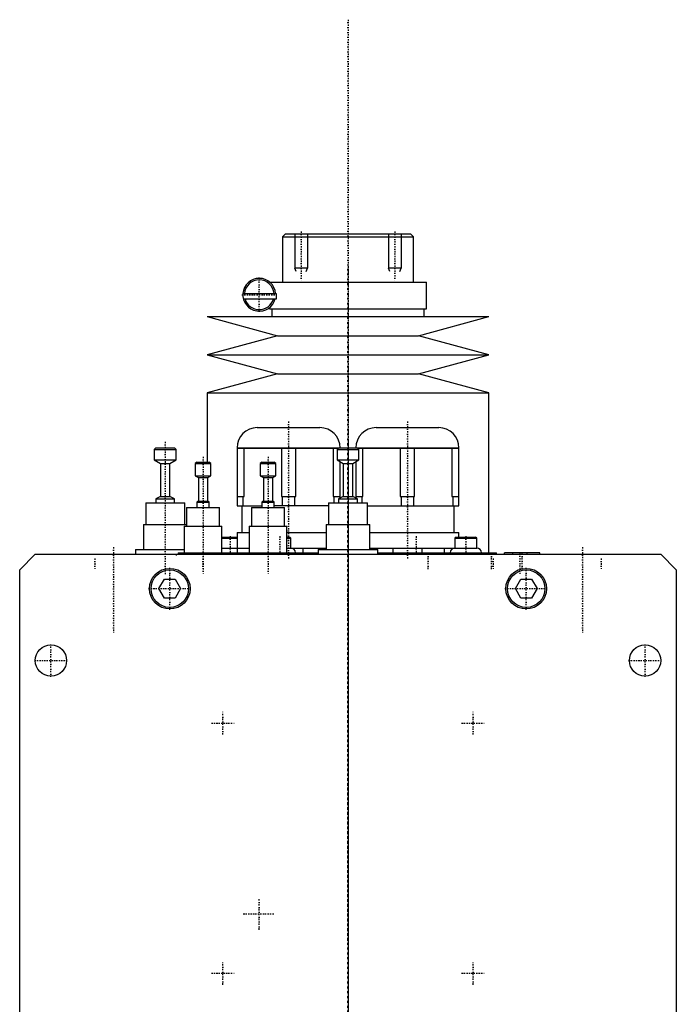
# Model space of a CAD drawing. Extents: x -105 to 105, y -139 to 487.
# Tile 2 of 2: x -105 to 105, y 173 to 487. Entities that reach past the tile are written whole.
import ezdxf

# ---------------------------------------------------------------- set-up
doc = ezdxf.new("R2010")
doc.units = 0
doc.linetypes.add('CENTER', pattern=[1.5, 0.45, -0.5, 0.05, -0.5])
for name, color, linetype in [('AM_0', 7, 'CONTINUOUS'), ('AM_10', 7, 'CONTINUOUS'), ('AM_7', 7, 'CENTER')]:
    doc.layers.add(name, color=color, linetype=linetype)

msp = doc.modelspace()

# ---------------------------------------------------------------- linework, layer by layer
at = {"layer": 'AM_0', "color": 7, "linetype": 'CONTINUOUS'}
for p, q in [((-20, 419), (-21, 418)), ((-20, 419), (20, 419)), ((21, 418), (20, 419)), ((-21, 418), (-21, 403.5)), ((-21, 418), (21, 418)), ((21, 403.5), (21, 418)), ((-25, 403.5), (25.15, 403.5)), ((25.15, 395), (25.15, 403.5)), ((-33.63, 399.9), (-23, 399.9)), ((-23.34, 398.1), (-33.46, 398.1)), ((-23.29, 398.1), (-23.29, 398.31)), ((-23, 398.1), (-23.29, 398.1)), ((-23, 399.9), (-23, 398.1)), ((-25.15, 395.38), (-25.15, 395)), ((-25.15, 395), (25.15, 395)), ((-24.35, 395), (-24.35, 392.5)), ((24.35, 392.5), (24.35, 395)), ((-45, 392.5), (-22.5, 386.4)), ((-45, 392.5), (45, 392.5)), ((22.5, 386.4), (45, 392.5)), ((-22.5, 386.4), (-45, 380.3)), ((-22.5, 386.4), (22.5, 386.4)), ((45, 380.3), (22.5, 386.4)), ((-45, 380.3), (-22.5, 374.2)), ((-45, 380.3), (45, 380.3)), ((22.5, 374.2), (45, 380.3)), ((-22.5, 374.2), (-45, 368.1)), ((-22.5, 374.2), (22.5, 374.2)), ((45, 368.1), (22.5, 374.2)), ((-45, 368.1), (-45, 346)), ((-45, 368.1), (45, 368.1)), ((45, 317), (45, 368.1)), ((-29.01, 357), (-8.99, 357)), ((8.99, 357), (29.01, 357)), ((-61.44, 350.5), (-61.94, 350)), ((-61.94, 350), (-61.94, 346.7)), ((-61.94, 350), (-54.94, 350)), ((-61.44, 350.5), (-55.44, 350.5)), ((-54.94, 350), (-55.44, 350.5)), ((-54.94, 346.7), (-54.94, 350)), ((-35.5, 350.51), (-2.5, 350.51)), ((-35.5, 350.51), (-35.5, 332)), ((-35.5, 350.47), (-3.02, 350.47)), ((-33.23, 335), (-33.23, 350.47)), ((-21.27, 350.47), (-21.27, 335)), ((-16.73, 335), (-16.73, 350.47)), ((-4.77, 350.47), (-4.77, 335)), ((-3, 350.5), (-3.5, 350)), ((-3.5, 350), (-3.5, 346.7)), ((-3.5, 350), (3.5, 350)), ((-3, 350.5), (3, 350.5)), ((-2.5, 350.5), (-2.5, 350.51)), ((2.5, 350.51), (2.5, 350.5)), ((2.5, 350.51), (35.5, 350.51)), ((3.5, 350), (3, 350.5)), ((3.02, 350.47), (35.5, 350.47)), ((3.5, 346.7), (3.5, 350)), ((4.77, 335), (4.77, 350.47)), ((16.73, 350.47), (16.73, 335)), ((21.27, 335), (21.27, 350.47)), ((33.23, 350.47), (33.23, 335)), ((35.5, 332), (35.5, 350.51)), ((-61.94, 346.7), (-59.94, 345.5)), ((-61.94, 346.7), (-54.94, 346.7)), ((-56.94, 345.5), (-54.94, 346.7)), ((-3.5, 346.7), (-1.5, 345.5)), ((-3.5, 346.7), (3.5, 346.7)), ((1.5, 345.5), (3.5, 346.7)), ((-59.94, 345.5), (-59.94, 335)), ((-59.94, 345.5), (-56.94, 345.5)), ((-56.94, 335), (-56.94, 345.5)), ((-48.35, 346), (-48.85, 345.5)), ((-48.85, 345.5), (-48.85, 341.6)), ((-48.85, 345.5), (-43.85, 345.5)), ((-48.35, 346), (-44.35, 346)), ((-43.85, 345.5), (-44.35, 346)), ((-43.85, 341.6), (-43.85, 345.5)), ((-27.57, 346), (-28.07, 345.5)), ((-28.07, 345.5), (-28.07, 341.6)), ((-28.07, 345.5), (-23.07, 345.5)), ((-27.57, 346), (-23.57, 346)), ((-23.07, 345.5), (-23.57, 346)), ((-23.07, 341.6), (-23.07, 345.5)), ((-2.5, 334.47), (-2.5, 346.1)), ((-1.5, 345.5), (-1.5, 335)), ((-1.5, 345.5), (1.5, 345.5)), ((1.5, 335), (1.5, 345.5)), ((2.5, 346.1), (2.5, 334.47)), ((-48.85, 341.6), (-47.85, 341)), ((-48.85, 341.6), (-43.85, 341.6)), ((-47.85, 341), (-47.85, 333.5)), ((-47.85, 341), (-44.85, 341)), ((-44.85, 341), (-43.85, 341.6)), ((-44.85, 333.5), (-44.85, 341)), ((-28.07, 341.6), (-27.07, 341)), ((-28.07, 341.6), (-23.07, 341.6)), ((-27.07, 341), (-27.07, 333.5)), ((-27.07, 341), (-24.07, 341)), ((-24.07, 341), (-23.07, 341.6)), ((-24.07, 333.5), (-24.07, 341)), ((-59.94, 335), (-61.44, 334.2)), ((-61.44, 334.2), (-61.44, 333)), ((-61.44, 334.2), (-55.44, 334.2)), ((-59.94, 335), (-56.94, 335)), ((-55.44, 334.2), (-56.94, 335)), ((-55.44, 333), (-55.44, 334.2)), ((-35.5, 335), (-33.23, 335)), ((-33.48, 332), (-33.48, 335)), ((-21.27, 335), (-16.73, 335)), ((-21.02, 335), (-21.02, 332)), ((-16.98, 332), (-16.98, 335)), ((-4.77, 335), (-2.5, 335)), ((-4.52, 335), (-4.52, 333)), ((-1.5, 335), (-3, 334.2)), ((-3, 334.2), (-3, 333)), ((-3, 334.2), (3, 334.2)), ((-1.5, 335), (1.5, 335)), ((3, 334.2), (1.5, 335)), ((2.5, 335), (4.77, 335)), ((3, 333), (3, 334.2)), ((4.52, 333), (4.52, 335)), ((16.73, 335), (21.27, 335)), ((16.98, 335), (16.98, 332)), ((21.02, 332), (21.02, 335)), ((33.23, 335), (35.5, 335)), ((33.48, 335), (33.48, 332)), ((-64.69, 333), (-64.69, 326)), ((-64.69, 333), (-52.19, 333)), ((-52.19, 326), (-52.19, 333)), ((-51.6, 331.5), (-51.6, 325.5)), ((-51.6, 331.5), (-41.1, 331.5)), ((-47.85, 333.5), (-48.35, 333.2)), ((-48.35, 333.2), (-48.35, 331.5)), ((-48.35, 333.2), (-44.35, 333.2)), ((-47.85, 333.5), (-44.85, 333.5)), ((-44.35, 333.2), (-44.85, 333.5)), ((-44.35, 331.5), (-44.35, 333.2)), ((-41.1, 325.5), (-41.1, 331.5)), ((-35.5, 332), (-27.57, 332)), ((-34, 332), (-34, 323.5)), ((-30.82, 331.5), (-30.82, 325.5)), ((-30.82, 331.5), (-20.32, 331.5)), ((-27.07, 333.5), (-27.57, 333.2)), ((-27.57, 333.2), (-27.57, 331.5)), ((-27.57, 333.2), (-23.57, 333.2)), ((-27.07, 333.5), (-24.07, 333.5)), ((-23.57, 333.2), (-24.07, 333.5)), ((-23.57, 331.5), (-23.57, 333.2)), ((-6.25, 332), (-23.57, 332)), ((-20.32, 325.5), (-20.32, 331.5)), ((-6.25, 333), (-6.25, 326)), ((-6.25, 333), (6.25, 333)), ((6.25, 326), (6.25, 333)), ((6.25, 332), (35.5, 332)), ((34, 323.5), (34, 332)), ((-65.44, 326), (-65.44, 318)), ((-65.44, 326), (-51.59, 326)), ((-52.35, 325.5), (-52.35, 317)), ((-52.35, 325.5), (-40.35, 325.5)), ((-40.35, 317), (-40.35, 325.5)), ((-31.57, 325.5), (-31.57, 317)), ((-31.57, 325.5), (-19.57, 325.5)), ((-19.57, 317), (-19.57, 325.5)), ((-7, 326), (-7, 318)), ((-7, 326), (7, 326)), ((7, 318), (7, 326)), ((-40.35, 322), (-35.5, 322)), ((-40.35, 321.6), (-35.5, 321.6)), ((-35.5, 323.5), (-35.5, 317)), ((-35.5, 323.5), (-31.58, 323.5)), ((-19.57, 323.5), (-6.99, 323.5)), ((-19.57, 322), (-18.65, 322)), ((-19.57, 321.6), (-18.25, 321.6)), ((-18.25, 321.6), (-18.65, 322)), ((-18.25, 318.5), (-18.25, 321.6)), ((7, 323.5), (35.5, 323.5)), ((34.57, 322), (34.17, 321.6)), ((34.17, 321.6), (34.17, 318.5)), ((34.17, 321.6), (41.17, 321.6)), ((34.57, 322), (40.77, 322)), ((35.5, 322), (35.5, 323.5)), ((41.17, 321.6), (40.77, 322)), ((41.17, 318.5), (41.17, 321.6)), ((-40.35, 318.5), (-31.58, 318.5)), ((-19.57, 318.5), (-6.99, 318.5)), ((-14.29, 317), (-14.29, 318.5)), ((-7.21, 318.5), (-7.21, 318)), ((6.99, 318.5), (41.17, 318.5)), ((7.21, 318), (7.21, 318.5)), ((14.29, 318.5), (14.29, 317)), ((23.71, 317), (23.71, 318.5)), ((30.79, 318.5), (30.79, 317)), ((-105, 311.5), (-100, 316.5)), ((-100, 316.5), (100, 316.5)), ((-67.94, 318), (-67.94, 316.5)), ((-67.94, 318), (-52.34, 318)), ((-54.35, 317), (-54.35, 316.5)), ((-54.35, 317), (-33.57, 317)), ((-38.35, 316.5), (-38.35, 317)), ((-33.57, 317), (-33.57, 316.5)), ((-33.57, 317), (-9.51, 317)), ((-17.57, 316.5), (-17.57, 317)), ((-9.5, 318), (-9.5, 316.5)), ((-9.5, 318), (9.5, 318)), ((9.5, 316.5), (9.5, 318)), ((9.5, 317), (47.5, 317)), ((26.48, 317), (26.48, 316.5)), ((26.87, 316.5), (26.87, 317)), ((29.06, 316.5), (29.06, 317)), ((34.26, 316.5), (34.26, 317)), ((44.68, 316.5), (44.68, 317)), ((45.89, 316.5), (45.89, 317)), ((47.5, 316.5), (47.5, 317)), ((50, 316.5), (50, 317)), ((61.4, 317), (50, 317)), ((52.68, 316.5), (52.68, 317)), ((57.28, 316.5), (57.28, 317)), ((61.4, 316.5), (61.4, 317)), ((100, 316.5), (105, 311.5)), ((-105, 21.5), (-105, 311.5)), ((105, 311.5), (105, 21.5)), ((-60.46, 305.5), (-58.73, 308.5)), ((-58.73, 302.5), (-60.46, 305.5)), ((-58.73, 308.5), (-55.27, 308.5)), ((-55.27, 308.5), (-53.54, 305.5)), ((-53.54, 305.5), (-55.27, 302.5)), ((53.54, 305.5), (55.27, 308.5)), ((55.27, 302.5), (53.54, 305.5)), ((55.27, 308.5), (58.73, 308.5)), ((58.73, 308.5), (60.46, 305.5)), ((60.46, 305.5), (58.73, 302.5)), ((-55.27, 302.5), (-58.73, 302.5)), ((58.73, 302.5), (55.27, 302.5))]:
    msp.add_line(p, q, dxfattribs=at)
for centre, radius in [((-57, 305.5), 6.5), ((57, 305.5), 6.5), ((-57, 305.5), 6), ((57, 305.5), 6), ((-95, 282.5), 5), ((95, 282.5), 5)]:
    msp.add_circle(centre, radius, dxfattribs=at)
for centre, radius, start, end in [((-28.4, 399.5), 5.25, 4.3696, 346.8943), ((-28.4, 399.5), 4.75, 4.8306, 175.1694), ((-28.4, 399.5), 4.75, 197.1418, 342.8582), ((-29.01, 350.51), 6.49, 90, 180), ((-8.99, 350.51), 6.49, 0, 90), ((8.99, 350.51), 6.49, 90, 180), ((29.01, 350.51), 6.49, 0, 90), ((-18.25, 317), 1.5, 0, 90), ((34.17, 317), 1.5, 90, 180), ((41.17, 317), 1.5, 0, 90)]:
    msp.add_arc(centre, radius, start, end, dxfattribs=at)
at = {"layer": 'AM_10', "color": 7, "linetype": 'CONTINUOUS'}
for p, q in [((-17, 419), (-17, 408)), ((-13, 419), (-13, 408)), ((13, 419), (13, 408)), ((17, 419), (17, 408)), ((-13, 408), (-17, 408)), ((-16.62, 406.9), (-17, 408)), ((-13.38, 406.9), (-13, 408)), ((17, 408), (13, 408)), ((13.38, 406.9), (13, 408)), ((16.62, 406.9), (17, 408))]:
    msp.add_line(p, q, dxfattribs=at)
at = {"layer": 'AM_7', "color": 4, "linetype": 'CENTER'}
for p, q in [((0, 487.48), (0, -138.97)), ((-15, 419.71), (-15, 404.16)), ((15, 419.71), (15, 404.16)), ((0, 408.65), (0, 295.35)), ((-28.4, 393.99), (-28.4, 405.01)), ((-33.91, 399.5), (-22.89, 399.5)), ((-19, 359), (-19, 315)), ((19, 359), (19, 315)), ((-58.44, 352.43), (-58.44, 310.07)), ((0, 352.43), (0, -16.93)), ((-46.35, 347.7), (-46.35, 310.3)), ((-25.57, 347.7), (-25.57, 310.3)), ((-37.67, 322.25), (-37.67, 316.75)), ((-21.75, 322.25), (-21.75, 316.75)), ((21.75, 322.25), (21.75, 316.75)), ((37.67, 322.25), (37.67, 316.75)), ((-75, 318.75), (-75, 291.25)), ((75, 318.75), (75, 291.25)), ((-81, 315.15), (-81, 311.85)), ((-55, 316.52), (-55, 315.98)), ((-46.46, 315.15), (-46.46, 311.85)), ((25.69, 311.77), (25.69, 316.73)), ((45.92, 311.77), (45.92, 316.73)), ((46.46, 315.15), (46.46, 311.85)), ((55, 316.8), (55, 310.2)), ((55.7, 311.77), (55.7, 316.73)), ((81, 315.15), (81, 311.85)), ((-57, 298.68), (-57, 312.32)), ((57, 298.68), (57, 312.32)), ((-63.83, 305.5), (-50.17, 305.5)), ((0, 305.65), (0, 192.35)), ((50.17, 305.5), (63.83, 305.5)), ((-95, 277.25), (-95, 287.75)), ((95, 277.25), (95, 287.75)), ((-100.25, 282.5), (-89.75, 282.5)), ((89.75, 282.5), (100.25, 282.5)), ((-40, 258.82), (-40, 266.18)), ((40, 258.82), (40, 266.18)), ((-43.67, 262.5), (-36.33, 262.5)), ((36.33, 262.5), (43.67, 262.5)), ((0, 242.7), (0, -37.19)), ((-28.4, 196.41), (-28.4, 206.59)), ((-33.49, 201.5), (-23.31, 201.5)), ((-40, 178.82), (-40, 186.18)), ((40, 178.82), (40, 186.18)), ((-43.67, 182.5), (-36.33, 182.5)), ((36.33, 182.5), (43.67, 182.5))]:
    msp.add_line(p, q, dxfattribs=at)

doc.saveas('drawing.dxf')
